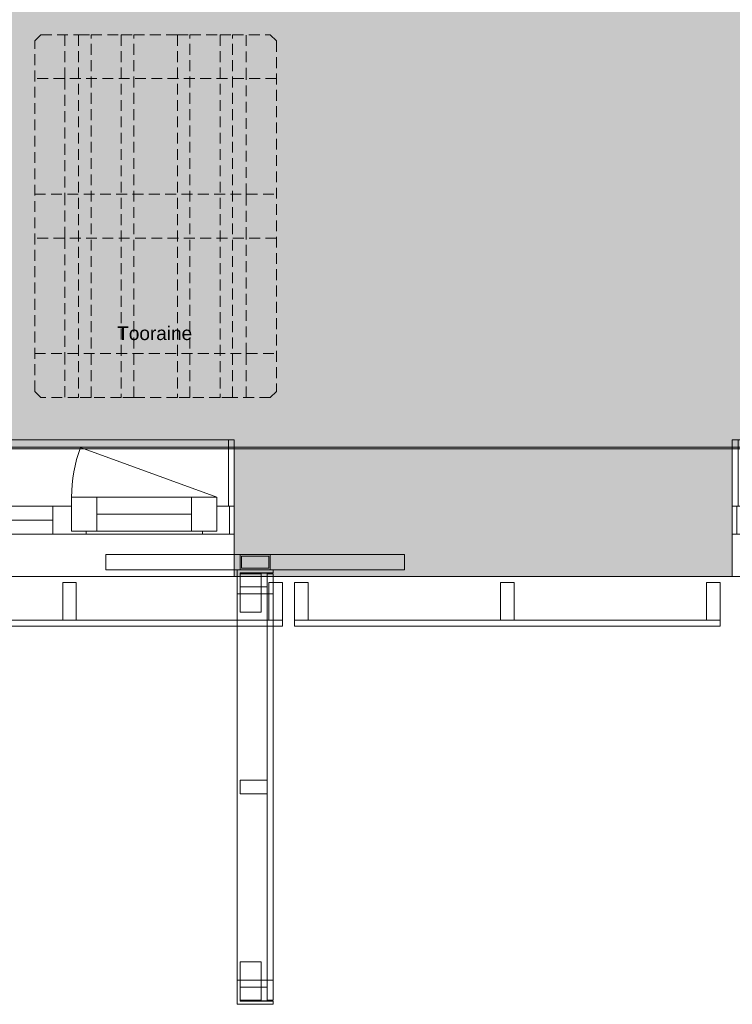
# Model space of a CAD drawing. Header units: millimetres. Extents: x -30 to 102382, y -31808 to 51594.
# Tile 132 of 172: x 70140 to 72500, y 18192 to 21450. Entities that reach past the tile are written whole.
import ezdxf

# ---------------------------------------------------------------- set-up
doc = ezdxf.new("R2010")
doc.units = ezdxf.units.MM
doc.header["$MEASUREMENT"] = 0
for name, pattern in [('Avanemissuund', [54, 36, -18]), ('Dashed', [127, 63.5, -63.5]), ('tl_xref_DASH_2.5-1.25', [3750, 2500, -1250]), ('Wipeout_Contour', [1000, 0, -1000])]:
    doc.linetypes.add(name, pattern=pattern)
for name, color, linetype in [('04 Välissein kandev proj.AR', 7, 'Continuous'), ('06 Põrand proj.AR', 7, 'Continuous'), ('13 Fassaadikate välisosa.AR', 7, 'Continuous'), ('18 Ava katted ja varjestus.AR', 7, 'Continuous'), ('20 Tehnoloogia.AR', 7, 'Continuous'), ('44 Sisustus_ erimööbel tähis.SA', 7, 'Continuous'), ('47 Siseviimistlus_ põrand.SA', 7, 'Continuous'), ('47 Siseviimistlus_ sein.SA', 7, 'Continuous')]:
    doc.layers.add(name, color=color, linetype=linetype)
doc.styles.add('GENERATED_STYLE_3', font='arial.ttf')

# ---------------------------------------------------------------- blocks, each defined once
blk = doc.blocks.new('Rectangular Window Opening 26_2')
at = {"layer": '47 Siseviimistlus_ sein.SA', "color": 7, "linetype": 'Continuous', "lineweight": 13}
for p, q in [((-625, 5), (625, 5)), ((-625, 0), (-625, 5)), ((-625, 0), (625, 0)), ((625, 0), (625, 5))]:
    blk.add_line(p, q, dxfattribs=at)
blk = doc.blocks.new('Europaleta[204]_2', base_point=(70990, 21400))
at = {"layer": '20 Tehnoloogia.AR', "color": 7, "linetype": 'Avanemissuund', "lineweight": 20}
for p, q in [((70190, 21380), (70210, 21400)), ((70190, 20220), (70190, 21380)), ((70210, 21400), (70335, 21400)), ((70290, 21400), (70290, 21255)), ((70335, 21400), (70376.3, 21400)), ((70335, 21400), (70335, 20200)), ((70376.3, 21400), (70476.3, 21400)), ((70376.3, 20200), (70376.3, 21400)), ((70476.3, 21400), (70476.3, 20200)), ((70476.3, 21400), (70517.5, 21400)), ((70517.5, 20200), (70517.5, 21400)), ((70517.5, 21400), (70662.5, 21400)), ((70662.5, 21400), (70662.5, 20200)), ((70662.5, 21400), (70703.8, 21400)), ((70703.8, 21400), (70803.8, 21400)), ((70703.8, 20200), (70703.8, 21400)), ((70803.8, 21400), (70803.8, 20200)), ((70803.8, 21400), (70845, 21400)), ((70845, 20200), (70845, 21400)), ((70845, 21400), (70970, 21400)), ((70890, 21255), (70890, 21400)), ((70970, 21400), (70990, 21380)), ((70990, 21380), (70990, 20220)), ((70990, 21255), (70190, 21255)), ((70290, 21255), (70290, 20872.5)), ((70890, 20872.5), (70890, 21255)), ((70190, 20872.5), (70990, 20872.5)), ((70290, 20872.5), (70290, 20727.5)), ((70890, 20727.5), (70890, 20872.5)), ((70990, 20727.5), (70190, 20727.5)), ((70290, 20727.5), (70290, 20345)), ((70890, 20345), (70890, 20727.5)), ((70190, 20345), (70990, 20345)), ((70290, 20345), (70290, 20200)), ((70890, 20200), (70890, 20345)), ((70210, 20200), (70190, 20220)), ((70335, 20200), (70210, 20200)), ((70376.3, 20200), (70335, 20200)), ((70476.3, 20200), (70376.3, 20200)), ((70517.5, 20200), (70476.3, 20200)), ((70662.5, 20200), (70517.5, 20200)), ((70703.8, 20200), (70662.5, 20200)), ((70803.8, 20200), (70703.8, 20200)), ((70845, 20200), (70803.8, 20200)), ((70970, 20200), (70845, 20200)), ((70990, 20220), (70970, 20200))]:
    blk.add_line(p, q, dxfattribs=at)
blk = doc.blocks.new('FSD-01[480]_2', base_point=(71050, 19588))
at = {"layer": '13 Fassaadikate välisosa.AR', "color": 7, "linetype": 'Continuous', "lineweight": 20}
blk.add_line((72460, 19443), (71050, 19443), dxfattribs=at)
blk.add_line((72460, 19443), (71050, 19443), dxfattribs=at)
blk.add_line((72460, 19443), (71050, 19443), dxfattribs=at)
blk.add_line((72460, 19443), (71050, 19443), dxfattribs=at)
at = {"color": 254, "linetype": 'Wipeout_Contour', "lineweight": 0, "ltscale": 294823.337812}
blk.add_wipeout([(71050, 19588), (71050, 19463), (71095, 19463), (71095, 19588)], dxfattribs=at).dxf.layer = '13 Fassaadikate välisosa.AR'
at = {"color": 254, "linetype": 'Wipeout_Contour', "lineweight": 0, "ltscale": 297456.680946}
blk.add_wipeout([(71732.5, 19588), (71732.5, 19463), (71777.5, 19463), (71777.5, 19588)], dxfattribs=at).dxf.layer = '13 Fassaadikate välisosa.AR'
at = {"color": 254, "linetype": 'Wipeout_Contour', "lineweight": 0, "ltscale": 300091.751566}
blk.add_wipeout([(72415, 19588), (72415, 19463), (72460, 19463), (72460, 19588)], dxfattribs=at).dxf.layer = '13 Fassaadikate välisosa.AR'
at = {"layer": '13 Fassaadikate välisosa.AR', "color": 7, "linetype": 'Continuous', "lineweight": 20}
for p, q in [((71050, 19588), (71095, 19588)), ((71050, 19463), (71050, 19588)), ((71095, 19588), (71095, 19463)), ((71732.5, 19588), (71777.5, 19588)), ((71732.5, 19463), (71732.5, 19588)), ((71777.5, 19588), (71777.5, 19463)), ((72415, 19588), (72460, 19588)), ((72415, 19463), (72415, 19588)), ((72460, 19588), (72460, 19463)), ((71095, 19463), (71050, 19463)), ((72460, 19463), (71050, 19463)), ((71050, 19443), (71050, 19463)), ((72460, 19463), (71050, 19463)), ((71050, 19443), (71050, 19463)), ((72460, 19463), (71050, 19463)), ((71050, 19443), (71050, 19463)), ((72460, 19463), (71050, 19463)), ((71050, 19443), (71050, 19463)), ((71777.5, 19463), (71732.5, 19463)), ((72460, 19463), (72415, 19463)), ((72460, 19443), (72460, 19463)), ((72460, 19443), (72460, 19463)), ((72460, 19443), (72460, 19463)), ((72460, 19443), (72460, 19463))]:
    blk.add_line(p, q, dxfattribs=at)
blk = doc.blocks.new('FSD-02[481]_2', base_point=(71050, 19588))
at = {"layer": '13 Fassaadikate välisosa.AR', "color": 7, "linetype": 'Continuous', "lineweight": 20}
blk.add_line((72460, 19443), (71050, 19443), dxfattribs=at)
blk.add_line((72460, 19443), (71050, 19443), dxfattribs=at)
blk.add_line((72460, 19443), (71050, 19443), dxfattribs=at)
blk.add_line((72460, 19443), (71050, 19443), dxfattribs=at)
blk.add_line((72460, 19443), (71050, 19443), dxfattribs=at)
blk.add_line((72460, 19443), (71050, 19443), dxfattribs=at)
blk.add_line((72460, 19443), (71050, 19443), dxfattribs=at)
blk.add_line((72460, 19443), (71050, 19443), dxfattribs=at)
blk.add_line((72460, 19443), (71050, 19443), dxfattribs=at)
at = {"color": 254, "linetype": 'Wipeout_Contour', "lineweight": 0, "ltscale": 294823.337818}
blk.add_wipeout([(71050, 19588), (71050, 19463), (71095, 19463), (71095, 19588)], dxfattribs=at).dxf.layer = '13 Fassaadikate välisosa.AR'
at = {"color": 254, "linetype": 'Wipeout_Contour', "lineweight": 0, "ltscale": 297456.680952}
blk.add_wipeout([(71732.5, 19588), (71732.5, 19463), (71777.5, 19463), (71777.5, 19588)], dxfattribs=at).dxf.layer = '13 Fassaadikate välisosa.AR'
at = {"color": 254, "linetype": 'Wipeout_Contour', "lineweight": 0, "ltscale": 300091.751572}
blk.add_wipeout([(72415, 19588), (72415, 19463), (72460, 19463), (72460, 19588)], dxfattribs=at).dxf.layer = '13 Fassaadikate välisosa.AR'
at = {"layer": '13 Fassaadikate välisosa.AR', "color": 7, "linetype": 'Continuous', "lineweight": 20}
for p, q in [((71050, 19588), (71095, 19588)), ((71050, 19463), (71050, 19588)), ((71095, 19588), (71095, 19463)), ((71732.5, 19588), (71777.5, 19588)), ((71732.5, 19463), (71732.5, 19588)), ((71777.5, 19588), (71777.5, 19463)), ((72415, 19588), (72460, 19588)), ((72415, 19463), (72415, 19588)), ((72460, 19588), (72460, 19463)), ((71095, 19463), (71050, 19463)), ((72460, 19463), (71050, 19463)), ((71050, 19443), (71050, 19463)), ((72460, 19463), (71050, 19463)), ((71050, 19443), (71050, 19463)), ((72460, 19463), (71050, 19463)), ((71050, 19443), (71050, 19463)), ((72460, 19463), (71050, 19463)), ((71050, 19443), (71050, 19463)), ((72460, 19463), (71050, 19463)), ((71050, 19443), (71050, 19463)), ((72460, 19463), (71050, 19463)), ((71050, 19443), (71050, 19463)), ((72460, 19463), (71050, 19463)), ((71050, 19443), (71050, 19463)), ((72460, 19463), (71050, 19463)), ((71050, 19443), (71050, 19463)), ((72460, 19463), (71050, 19463)), ((71050, 19443), (71050, 19463)), ((71777.5, 19463), (71732.5, 19463)), ((72460, 19463), (72415, 19463)), ((72460, 19443), (72460, 19463)), ((72460, 19443), (72460, 19463)), ((72460, 19443), (72460, 19463)), ((72460, 19443), (72460, 19463)), ((72460, 19443), (72460, 19463)), ((72460, 19443), (72460, 19463)), ((72460, 19443), (72460, 19463)), ((72460, 19443), (72460, 19463)), ((72460, 19443), (72460, 19463))]:
    blk.add_line(p, q, dxfattribs=at)
blk = doc.blocks.new('FSD-02[482]_2', base_point=(71050, 19588))
at = {"layer": '13 Fassaadikate välisosa.AR', "color": 7, "linetype": 'Continuous', "lineweight": 20}
blk.add_line((72460, 19443), (71050, 19443), dxfattribs=at)
blk.add_line((72460, 19443), (71050, 19443), dxfattribs=at)
blk.add_line((72460, 19443), (71050, 19443), dxfattribs=at)
blk.add_line((72460, 19443), (71050, 19443), dxfattribs=at)
blk.add_line((72460, 19443), (71050, 19443), dxfattribs=at)
blk.add_line((72460, 19443), (71050, 19443), dxfattribs=at)
blk.add_line((72460, 19443), (71050, 19443), dxfattribs=at)
blk.add_line((72460, 19443), (71050, 19443), dxfattribs=at)
blk.add_line((72460, 19443), (71050, 19443), dxfattribs=at)
at = {"color": 254, "linetype": 'Wipeout_Contour', "lineweight": 0, "ltscale": 294823.337818}
blk.add_wipeout([(71050, 19588), (71050, 19463), (71095, 19463), (71095, 19588)], dxfattribs=at).dxf.layer = '13 Fassaadikate välisosa.AR'
at = {"color": 254, "linetype": 'Wipeout_Contour', "lineweight": 0, "ltscale": 297456.680952}
blk.add_wipeout([(71732.5, 19588), (71732.5, 19463), (71777.5, 19463), (71777.5, 19588)], dxfattribs=at).dxf.layer = '13 Fassaadikate välisosa.AR'
at = {"color": 254, "linetype": 'Wipeout_Contour', "lineweight": 0, "ltscale": 300091.751572}
blk.add_wipeout([(72415, 19588), (72415, 19463), (72460, 19463), (72460, 19588)], dxfattribs=at).dxf.layer = '13 Fassaadikate välisosa.AR'
at = {"layer": '13 Fassaadikate välisosa.AR', "color": 7, "linetype": 'Continuous', "lineweight": 20}
for p, q in [((71050, 19588), (71095, 19588)), ((71050, 19463), (71050, 19588)), ((71095, 19588), (71095, 19463)), ((71732.5, 19588), (71777.5, 19588)), ((71732.5, 19463), (71732.5, 19588)), ((71777.5, 19588), (71777.5, 19463)), ((72415, 19588), (72460, 19588)), ((72415, 19463), (72415, 19588)), ((72460, 19588), (72460, 19463)), ((71095, 19463), (71050, 19463)), ((72460, 19463), (71050, 19463)), ((71050, 19443), (71050, 19463)), ((72460, 19463), (71050, 19463)), ((71050, 19443), (71050, 19463)), ((72460, 19463), (71050, 19463)), ((71050, 19443), (71050, 19463)), ((72460, 19463), (71050, 19463)), ((71050, 19443), (71050, 19463)), ((72460, 19463), (71050, 19463)), ((71050, 19443), (71050, 19463)), ((72460, 19463), (71050, 19463)), ((71050, 19443), (71050, 19463)), ((72460, 19463), (71050, 19463)), ((71050, 19443), (71050, 19463)), ((72460, 19463), (71050, 19463)), ((71050, 19443), (71050, 19463)), ((72460, 19463), (71050, 19463)), ((71050, 19443), (71050, 19463)), ((71777.5, 19463), (71732.5, 19463)), ((72460, 19463), (72415, 19463)), ((72460, 19443), (72460, 19463)), ((72460, 19443), (72460, 19463)), ((72460, 19443), (72460, 19463)), ((72460, 19443), (72460, 19463)), ((72460, 19443), (72460, 19463)), ((72460, 19443), (72460, 19463)), ((72460, 19443), (72460, 19463)), ((72460, 19443), (72460, 19463)), ((72460, 19443), (72460, 19463))]:
    blk.add_line(p, q, dxfattribs=at)
blk = doc.blocks.new('FSD-01[483]_2', base_point=(69600, 19588))
at = {"layer": '13 Fassaadikate välisosa.AR', "color": 7, "linetype": 'Continuous', "lineweight": 20}
blk.add_line((71010, 19443), (69600, 19443), dxfattribs=at)
blk.add_line((71010, 19443), (69600, 19443), dxfattribs=at)
blk.add_line((71010, 19443), (69600, 19443), dxfattribs=at)
blk.add_line((71010, 19443), (69600, 19443), dxfattribs=at)
at = {"color": 254, "linetype": 'Wipeout_Contour', "lineweight": 0, "ltscale": 289234.638388}
blk.add_wipeout([(69600, 19588), (69600, 19463), (69645, 19463), (69645, 19588)], dxfattribs=at).dxf.layer = '13 Fassaadikate välisosa.AR'
at = {"color": 254, "linetype": 'Wipeout_Contour', "lineweight": 0, "ltscale": 291864.154305}
blk.add_wipeout([(70282.5, 19588), (70282.5, 19463), (70327.5, 19463), (70327.5, 19588)], dxfattribs=at).dxf.layer = '13 Fassaadikate välisosa.AR'
at = {"color": 254, "linetype": 'Wipeout_Contour', "lineweight": 0, "ltscale": 294495.498932}
blk.add_wipeout([(70965, 19588), (70965, 19463), (71010, 19463), (71010, 19588)], dxfattribs=at).dxf.layer = '13 Fassaadikate välisosa.AR'
at = {"layer": '13 Fassaadikate välisosa.AR', "color": 7, "linetype": 'Continuous', "lineweight": 20}
for p, q in [((69600, 19588), (69645, 19588)), ((69600, 19463), (69600, 19588)), ((69645, 19588), (69645, 19463)), ((70282.5, 19588), (70327.5, 19588)), ((70282.5, 19463), (70282.5, 19588)), ((70327.5, 19588), (70327.5, 19463)), ((70965, 19588), (71010, 19588)), ((70965, 19463), (70965, 19588)), ((71010, 19588), (71010, 19463)), ((69645, 19463), (69600, 19463)), ((71010, 19463), (69600, 19463)), ((69600, 19443), (69600, 19463)), ((71010, 19463), (69600, 19463)), ((69600, 19443), (69600, 19463)), ((71010, 19463), (69600, 19463)), ((69600, 19443), (69600, 19463)), ((71010, 19463), (69600, 19463)), ((69600, 19443), (69600, 19463)), ((70327.5, 19463), (70282.5, 19463)), ((71010, 19463), (70965, 19463)), ((71010, 19443), (71010, 19463)), ((71010, 19443), (71010, 19463)), ((71010, 19443), (71010, 19463)), ((71010, 19443), (71010, 19463))]:
    blk.add_line(p, q, dxfattribs=at)
blk = doc.blocks.new('FSV-01[565]_2', base_point=(70425, 18192))
at = {"layer": '18 Ava katted ja varjestus.AR', "color": 7, "linetype": 'Continuous', "lineweight": 20}
for p, q in [((71414.9, 19680), (70425, 19680)), ((70425, 19630), (70425, 19680)), ((71414.9, 19680), (70425, 19680)), ((70425, 19630), (70425, 19680)), ((70869.9, 19680), (70969.9, 19680)), ((71414.9, 19630), (71414.9, 19680)), ((71414.9, 19630), (71414.9, 19680)), ((70874.9, 19675), (70964.9, 19675)), ((70869.9, 19489.3), (70939.9, 19489.3)), ((70939.9, 19489.3), (70869.9, 19489.3)), ((70939.9, 18332.8), (70869.9, 18332.8)), ((70869.9, 18332.8), (70939.9, 18332.8))]:
    blk.add_line(p, q, dxfattribs=at)
at = {"color": 254, "linetype": 'Wipeout_Contour', "lineweight": 0, "ltscale": 294290.610525}
blk.add_wipeout([(70869.9, 19573.6), (70959.9, 19573.6), (70959.9, 19618.6), (70869.9, 19618.6)], dxfattribs=at).dxf.layer = '18 Ava katted ja varjestus.AR'
at = {"color": 254, "linetype": 'Wipeout_Contour', "lineweight": 0, "ltscale": 293572.633028}
blk.add_wipeout([(70869.9, 18888.5), (70959.9, 18888.5), (70959.9, 18933.5), (70869.9, 18933.5)], dxfattribs=at).dxf.layer = '18 Ava katted ja varjestus.AR'
at = {"color": 254, "linetype": 'Wipeout_Contour', "lineweight": 0, "ltscale": 292878.513771}
blk.add_wipeout([(70869.9, 18203.5), (70959.9, 18203.5), (70959.9, 18248.5), (70869.9, 18248.5)], dxfattribs=at).dxf.layer = '18 Ava katted ja varjestus.AR'
at = {"layer": '18 Ava katted ja varjestus.AR', "color": 7, "linetype": 'Continuous', "lineweight": 20}
for p, q in [((70869.9, 19573.6), (70869.9, 19618.6)), ((70869.9, 19618.6), (70959.9, 19618.6)), ((70959.9, 19618.6), (70959.9, 19573.6)), ((70959.9, 19573.6), (70869.9, 19573.6)), ((70869.9, 18888.5), (70869.9, 18933.5)), ((70869.9, 18933.5), (70959.9, 18933.5)), ((70959.9, 18933.5), (70959.9, 18888.5)), ((70959.9, 18888.5), (70869.9, 18888.5)), ((70869.9, 18203.5), (70869.9, 18248.5)), ((70869.9, 18248.5), (70959.9, 18248.5)), ((70959.9, 18248.5), (70959.9, 18203.5)), ((70959.9, 18203.5), (70869.9, 18203.5))]:
    blk.add_line(p, q, dxfattribs=at)
at = {"color": 254, "linetype": 'Wipeout_Contour', "lineweight": 0, "ltscale": 441375.868407}
blk.add_wipeout([(70859.9, 19550.1), (70869.9, 19550.1), (70869.9, 19620.1), (70979.9, 19620.1), (70979.9, 19630.1), (70859.9, 19630.1)], dxfattribs=at).dxf.layer = '18 Ava katted ja varjestus.AR'
at = {"color": 254, "linetype": 'Wipeout_Contour', "lineweight": 0, "ltscale": 293572.633028}
blk.add_wipeout([(70869.9, 18888.5), (70959.9, 18888.5), (70959.9, 18933.5), (70869.9, 18933.5)], dxfattribs=at).dxf.layer = '18 Ava katted ja varjestus.AR'
at = {"color": 254, "linetype": 'Wipeout_Contour', "lineweight": 0, "ltscale": 439244.677629}
blk.add_wipeout([(70859.9, 18192), (70979.9, 18192), (70979.9, 18202), (70869.9, 18202), (70869.9, 18272), (70859.9, 18272)], dxfattribs=at).dxf.layer = '18 Ava katted ja varjestus.AR'
at = {"layer": '18 Ava katted ja varjestus.AR', "color": 7, "linetype": 'Continuous', "lineweight": 20}
for p, q in [((70869.9, 19630), (70869.9, 19680)), ((70969.9, 19680), (70969.9, 19630)), ((70874.9, 19635), (70874.9, 19675)), ((70964.9, 19675), (70964.9, 19635)), ((70979.9, 19630.1), (70859.9, 19630.1)), ((70859.9, 19630.1), (70859.9, 19550.1)), ((70969.9, 19630), (70869.9, 19630)), ((70869.9, 19620.1), (70979.9, 19620.1)), ((70869.9, 19550.1), (70869.9, 19620.1)), ((70964.9, 19635), (70874.9, 19635)), ((70979.9, 19620.1), (70979.9, 19630.1)), ((70979.9, 19616), (70979.9, 18206)), ((70979.9, 19616), (70979.9, 18206)), ((70979.9, 19616), (70979.9, 18206)), ((70979.9, 19616), (70979.9, 18206)), ((70979.9, 19616), (70979.9, 18206)), ((70979.9, 19616), (70979.9, 18206)), ((70979.9, 19616), (70979.9, 18206)), ((70979.9, 19616), (70979.9, 18206)), ((70979.9, 19616), (70979.9, 18206)), ((70979.9, 19616), (70979.9, 18206)), ((70979.9, 19616), (70979.9, 18206)), ((70979.9, 19616), (70979.9, 18206)), ((70979.9, 19616), (70979.9, 18206)), ((70979.9, 19616), (70979.9, 18206)), ((70979.9, 19616), (70979.9, 18206)), ((70979.9, 19616), (70979.9, 18206)), ((70979.9, 19616), (70979.9, 18206)), ((70979.9, 19616), (70979.9, 18206)), ((70859.9, 19550.1), (70869.9, 19550.1)), ((70859.9, 19550.1), (70859.9, 18272)), ((70979.9, 19550.1), (70859.9, 19550.1)), ((70859.9, 19550.1), (70859.9, 18272)), ((70979.9, 19550.1), (70859.9, 19550.1)), ((70979.9, 19550.1), (70979.9, 18272)), ((70979.9, 19550.1), (70979.9, 18272)), ((70869.9, 18888.5), (70869.9, 18933.5)), ((70869.9, 18933.5), (70959.9, 18933.5)), ((70959.9, 18933.5), (70959.9, 18888.5)), ((70959.9, 18888.5), (70869.9, 18888.5)), ((70869.9, 18272), (70859.9, 18272)), ((70859.9, 18272), (70859.9, 18192)), ((70979.9, 18272), (70859.9, 18272)), ((70979.9, 18272), (70859.9, 18272)), ((70869.9, 18202), (70869.9, 18272)), ((70859.9, 18192), (70979.9, 18192)), ((70979.9, 18202), (70869.9, 18202)), ((70979.9, 18192), (70979.9, 18202))]:
    blk.add_line(p, q, dxfattribs=at)
at = {"color": 254, "linetype": 'Wipeout_Contour', "lineweight": 0, "ltscale": 294290.610525}
blk.add_wipeout([(70869.9, 19573.6), (70959.9, 19573.6), (70959.9, 19618.6), (70869.9, 19618.6)], dxfattribs=at).dxf.layer = '18 Ava katted ja varjestus.AR'
at = {"color": 254, "linetype": 'Wipeout_Contour', "lineweight": 0, "ltscale": 292878.513771}
blk.add_wipeout([(70869.9, 18203.5), (70959.9, 18203.5), (70959.9, 18248.5), (70869.9, 18248.5)], dxfattribs=at).dxf.layer = '18 Ava katted ja varjestus.AR'
at = {"layer": '18 Ava katted ja varjestus.AR', "color": 7, "linetype": 'Continuous', "lineweight": 20}
for p, q in [((71414.9, 19630), (70425, 19630)), ((71414.9, 19630), (70425, 19630)), ((70869.9, 19573.6), (70869.9, 19618.6)), ((70869.9, 19618.6), (70959.9, 19618.6)), ((70869.9, 19489.3), (70869.9, 19616.6)), ((70869.9, 19616.6), (70939.9, 19616.6)), ((70869.9, 19616.6), (70869.9, 19489.3)), ((70939.9, 19616.6), (70869.9, 19616.6)), ((70939.9, 19489.3), (70939.9, 19616.6)), ((70939.9, 19616.6), (70939.9, 19489.3)), ((70959.9, 19618.6), (70959.9, 19573.6)), ((70959.9, 19616), (70959.9, 18206)), ((70979.9, 19616), (70959.9, 19616)), ((70959.9, 19616), (70959.9, 18206)), ((70979.9, 19616), (70959.9, 19616)), ((70959.9, 19616), (70959.9, 18206)), ((70979.9, 19616), (70959.9, 19616)), ((70959.9, 19616), (70959.9, 18206)), ((70979.9, 19616), (70959.9, 19616)), ((70959.9, 19616), (70959.9, 18206)), ((70979.9, 19616), (70959.9, 19616)), ((70959.9, 19616), (70959.9, 18206)), ((70979.9, 19616), (70959.9, 19616)), ((70959.9, 19616), (70959.9, 18206)), ((70979.9, 19616), (70959.9, 19616)), ((70959.9, 19616), (70959.9, 18206)), ((70979.9, 19616), (70959.9, 19616)), ((70959.9, 19616), (70959.9, 18206)), ((70979.9, 19616), (70959.9, 19616)), ((70959.9, 19616), (70959.9, 18206)), ((70979.9, 19616), (70959.9, 19616)), ((70959.9, 19616), (70959.9, 18206)), ((70979.9, 19616), (70959.9, 19616)), ((70959.9, 19616), (70959.9, 18206)), ((70979.9, 19616), (70959.9, 19616)), ((70959.9, 19616), (70959.9, 18206)), ((70979.9, 19616), (70959.9, 19616)), ((70959.9, 19616), (70959.9, 18206)), ((70979.9, 19616), (70959.9, 19616)), ((70959.9, 19616), (70959.9, 18206)), ((70979.9, 19616), (70959.9, 19616)), ((70959.9, 19616), (70959.9, 18206)), ((70979.9, 19616), (70959.9, 19616)), ((70959.9, 19616), (70959.9, 18206)), ((70979.9, 19616), (70959.9, 19616)), ((70959.9, 19616), (70959.9, 18206)), ((70979.9, 19616), (70959.9, 19616)), ((70959.9, 19573.6), (70869.9, 19573.6)), ((70869.9, 18332.8), (70869.9, 18205.5)), ((70869.9, 18205.5), (70869.9, 18332.8)), ((70939.9, 18332.8), (70939.9, 18205.5)), ((70939.9, 18205.5), (70939.9, 18332.8)), ((70869.9, 18203.5), (70869.9, 18248.5)), ((70869.9, 18248.5), (70959.9, 18248.5)), ((70959.9, 18248.5), (70959.9, 18203.5)), ((70939.9, 18205.5), (70869.9, 18205.5)), ((70869.9, 18205.5), (70939.9, 18205.5)), ((70959.9, 18203.5), (70869.9, 18203.5)), ((70979.9, 18206), (70959.9, 18206)), ((70979.9, 18206), (70959.9, 18206)), ((70979.9, 18206), (70959.9, 18206)), ((70979.9, 18206), (70959.9, 18206)), ((70979.9, 18206), (70959.9, 18206)), ((70979.9, 18206), (70959.9, 18206)), ((70979.9, 18206), (70959.9, 18206)), ((70979.9, 18206), (70959.9, 18206)), ((70979.9, 18206), (70959.9, 18206)), ((70979.9, 18206), (70959.9, 18206)), ((70979.9, 18206), (70959.9, 18206)), ((70979.9, 18206), (70959.9, 18206)), ((70979.9, 18206), (70959.9, 18206)), ((70979.9, 18206), (70959.9, 18206)), ((70979.9, 18206), (70959.9, 18206)), ((70979.9, 18206), (70959.9, 18206)), ((70979.9, 18206), (70959.9, 18206)), ((70979.9, 18206), (70959.9, 18206))]:
    blk.add_line(p, q, dxfattribs=at)
blk = doc.blocks.new('Label_37_2', base_point=(70590.000002, 20445.504218))
at = {"layer": '44 Sisustus_ erimööbel tähis.SA', "color": 8, "lineweight": 13, "insert": (70463.060002, 20434.918502), "char_height": 45, "attachment_point": 1, "style": 'GENERATED_STYLE_3'}
blk.add_mtext('{\\A1;\\fArial|b0|i0|c0|p0;Tooraine {\\A1;\\fArial|b0|i0|c0|p0;\\H0.66000x;\\S^  ;}{\\A1;\\fArial|b0|i0|c0|p0;\\H0.66000x;\\S^  ;}}', dxfattribs=at)
blk = doc.blocks.new('Double Window 26')
at = {"layer": '04 Välissein kandev proj.AR', "color": 7, "linetype": 'Continuous', "lineweight": 13}
for p, q in [((-625, 190), (-625, 220)), ((-625, 220), (625, 220)), ((-606, 220), (-625, 220)), ((-625, 220), (-625, 0)), ((-606, 0), (-606, 220)), ((625, 220), (606, 220)), ((606, 220), (606, 0)), ((625, 220), (625, 190)), ((625, 0), (625, 220)), ((-625, 0), (-625, 190)), ((-625, 0), (-625, 190)), ((-568, 30), (-116, 194.5)), ((625, 0), (625, 190)), ((625, 0), (625, 190)), ((-625, 0), (-606, 0)), ((-625, 0), (-610, 0)), ((-625, -92), (-625, 0)), ((-625, -92), (-625, 0)), ((-610, 0), (-568, 0)), ((-610, -92), (-610, 0)), ((-568, 30), (-484, 30)), ((-568, -82), (-568, 30)), ((-568, 0), (-568, -82)), ((-484, 30), (-171, 30)), ((-484, 30), (-484, -82)), ((-484, 30), (-171, 30)), ((-171, -82), (-171, 30)), ((-171, 30), (-87, 30)), ((-87, 30), (-87, -82)), ((-87, -82), (-87, 0)), ((-87, 0), (-80, 0)), ((-80, 0), (-25, 0)), ((-25, 0), (-25, -92)), ((-25, 0), (520, 0)), ((520, -92), (520, 0)), ((520, 0), (610, 0)), ((606, 0), (625, 0)), ((610, 0), (625, 0)), ((610, -92), (610, 0)), ((625, -92), (625, 0)), ((625, -92), (625, 0)), ((-484, -26), (-171, -26)), ((-25, -46), (520, -46)), ((-610, -92), (-625, -92)), ((-625, -160), (-625, -92)), ((-520, -92), (-610, -92)), ((-568, -82), (-520, -82)), ((-484, -82), (-568, -82)), ((-520, -82), (-520, -92)), ((-135, -92), (-520, -92)), ((-171, -82), (-484, -82)), ((-87, -82), (-171, -82)), ((-135, -92), (-135, -82)), ((-135, -82), (-87, -82)), ((-80, -92), (-135, -92)), ((-25, -92), (-80, -92)), ((520, -92), (-25, -92)), ((610, -92), (520, -92)), ((625, -92), (610, -92)), ((625, -160), (625, -92)), ((-625, -210), (-625, -160)), ((625, -210), (625, -160)), ((-625, -232), (-625, -210)), ((625, -232), (625, -210)), ((-625, -232), (625, -232))]:
    blk.add_line(p, q, dxfattribs=at)
at = {"layer": '04 Välissein kandev proj.AR', "color": 7, "linetype": 'Continuous', "lineweight": 20}
for p, q in [((-625, 190), (-706, 190)), ((-625, 190), (-706, 190)), ((625, 190), (706, 190)), ((625, 190), (706, 190))]:
    blk.add_line(p, q, dxfattribs=at)
at = {"layer": '04 Välissein kandev proj.AR', "color": 7, "linetype": 'Dashed', "lineweight": 13}
blk.add_line((-625, 190), (625, 190), dxfattribs=at)
at = {"layer": '04 Välissein kandev proj.AR', "color": 7, "linetype": 'Continuous', "lineweight": 13}
blk.add_arc((-568, 30), 481, 0, 20, dxfattribs=at)

msp = doc.modelspace()

# ---------------------------------------------------------------- hatches: boundary and pattern name
at = {"layer": '04 Välissein kandev proj.AR', "linetype": 'Continuous', "lineweight": 13}
msp.add_hatch(color=252, dxfattribs=at).paths.add_polyline_path([(70850, 20030), (70850, 19840), (72500, 19840), (72500, 20030)])
at = {"layer": '47 Siseviimistlus_ põrand.SA', "linetype": 'Continuous', "lineweight": 0}
msp.add_hatch(color=27, dxfattribs=at).paths.add_polyline_path([(82300, 27500), (65440, 27500), (65440, 25300), (65440, 20030), (82300, 20030)])
at = {"layer": '47 Siseviimistlus_ sein.SA', "linetype": 'Continuous', "lineweight": 13}
msp.add_hatch(color=252, dxfattribs=at).paths.add_polyline_path([(70850, 20035), (70850, 20030), (72500, 20030), (72500, 20035)])

# ---------------------------------------------------------------- linework, layer by layer
at = {"layer": '04 Välissein kandev proj.AR', "color": 7, "linetype": 'Continuous', "lineweight": 20}
for p, q in [((70850, 20030), (70931, 20030)), ((70850, 19840), (70850, 20030)), ((72500, 20030), (72419, 20030)), ((72500, 19840), (72500, 20030)), ((70850, 19748), (70850, 19840)), ((72500, 19748), (72500, 19840)), ((72500, 19680), (72500, 19748)), ((72500, 19630), (72500, 19680)), ((72500, 19608), (72500, 19630))]:
    msp.add_line(p, q, dxfattribs=at)
at = {"layer": '04 Välissein kandev proj.AR', "color": 7, "linetype": 'Continuous', "lineweight": 20, "flags": 128}
msp.add_lwpolyline([(72500, 20030), (70850, 20030)], dxfattribs=at)
at = {"layer": '06 Põrand proj.AR', "color": 7, "linetype": 'Continuous', "lineweight": 20, "flags": 128}
msp.add_lwpolyline([(65200, 20030), (82300, 20030), (82300, 27500), (65200, 27500)], close=True, dxfattribs=at)
at = {"layer": '47 Siseviimistlus_ põrand.SA', "color": 253, "linetype": 'tl_xref_DASH_2.5-1.25', "lineweight": 13, "flags": 128}
msp.add_lwpolyline([(82300, 27500), (65440, 27500), (65440, 25300), (65440, 20030), (82300, 20030)], close=True, dxfattribs=at)
at = {"layer": '47 Siseviimistlus_ sein.SA', "color": 7, "linetype": 'Continuous', "lineweight": 20}
for p, q in [((70850, 20035), (70850, 20030)), ((72500, 20035), (72500, 20030))]:
    msp.add_line(p, q, dxfattribs=at)
at = {"layer": '47 Siseviimistlus_ sein.SA', "color": 7, "linetype": 'Continuous', "lineweight": 20, "flags": 128}
for points in [[(72500, 20035), (70850, 20035)], [(70850, 20030), (72500, 20030)]]:
    msp.add_lwpolyline(points, dxfattribs=at)

# ---------------------------------------------------------------- block references
at = {"layer": '04 Välissein kandev proj.AR', "color": 7, "linetype": 'Continuous', "lineweight": 13, "xscale": -1, "zscale": 1000}
msp.add_blockref('Double Window 26', (73125, 19840), dxfattribs=at)
at = {"layer": '13 Fassaadikate välisosa.AR', "color": 7, "linetype": 'Continuous', "lineweight": 20}
for name, p in [('FSD-01[483]_2', (69600, 19588)), ('FSD-01[480]_2', (71050, 19588))]:
    msp.add_blockref(name, p, dxfattribs=at)
at = {"layer": '20 Tehnoloogia.AR', "color": 7, "linetype": 'Avanemissuund', "lineweight": 20}
msp.add_blockref('Europaleta[204]_2', (70990, 21400), dxfattribs=at)
at = {"layer": '44 Sisustus_ erimööbel tähis.SA', "color": 11, "linetype": 'Continuous', "lineweight": 13}
msp.add_blockref('Label_37_2', (70590, 20445.5), dxfattribs=at)
at = {"layer": '47 Siseviimistlus_ sein.SA', "color": 7, "linetype": 'Continuous', "lineweight": 13, "xscale": -1, "zscale": 1000, "rotation": 180}
for p in [(70225, 20035), (73125, 20035)]:
    msp.add_blockref('Rectangular Window Opening 26_2', p, dxfattribs=at)

# ---------------------------------------------------------------- next in the draw order: block references
at = {"layer": '13 Fassaadikate välisosa.AR', "color": 7, "linetype": 'Continuous', "lineweight": 20}
msp.add_blockref('FSD-02[481]_2', (71050, 19588), dxfattribs=at)

# ---------------------------------------------------------------- next in the draw order: block references
msp.add_blockref('FSD-02[482]_2', (71050, 19588), dxfattribs=at)

# ---------------------------------------------------------------- next in the draw order: block references
at = {"layer": '18 Ava katted ja varjestus.AR', "color": 7, "linetype": 'Continuous', "lineweight": 20}
msp.add_blockref('FSV-01[565]_2', (70425, 18192), dxfattribs=at)

# ---------------------------------------------------------------- next in the draw order: hatches: boundary and pattern name
at = {"layer": '04 Välissein kandev proj.AR', "linetype": 'Continuous', "lineweight": 13}
for points in [[(70850, 19680), (72500, 19680), (72500, 19748), (72500, 19840), (70850, 19840), (70850, 19748)], [(70850, 19630), (72500, 19630), (72500, 19680), (70850, 19680)], [(70850, 19630), (70850, 19608), (72500, 19608), (72500, 19630)]]:
    msp.add_hatch(color=252, dxfattribs=at).paths.add_polyline_path(points)

# ---------------------------------------------------------------- next in the draw order: linework, layer by layer
at = {"layer": '04 Välissein kandev proj.AR', "color": 7, "linetype": 'Continuous', "lineweight": 20}
for p, q in [((70850, 19680), (70850, 19748)), ((70850, 19630), (70850, 19680)), ((70850, 19608), (70850, 19630))]:
    msp.add_line(p, q, dxfattribs=at)
at = {"layer": '04 Välissein kandev proj.AR', "color": 7, "linetype": 'Continuous', "lineweight": 20, "flags": 128}
msp.add_lwpolyline([(70850, 19608), (72500, 19608)], dxfattribs=at)

# ---------------------------------------------------------------- next in the draw order: block references
at = {"layer": '04 Välissein kandev proj.AR', "color": 7, "linetype": 'Continuous', "lineweight": 13, "xscale": -1, "zscale": 1000}
msp.add_blockref('Double Window 26', (70225, 19840), dxfattribs=at)

doc.saveas('drawing.dxf')
